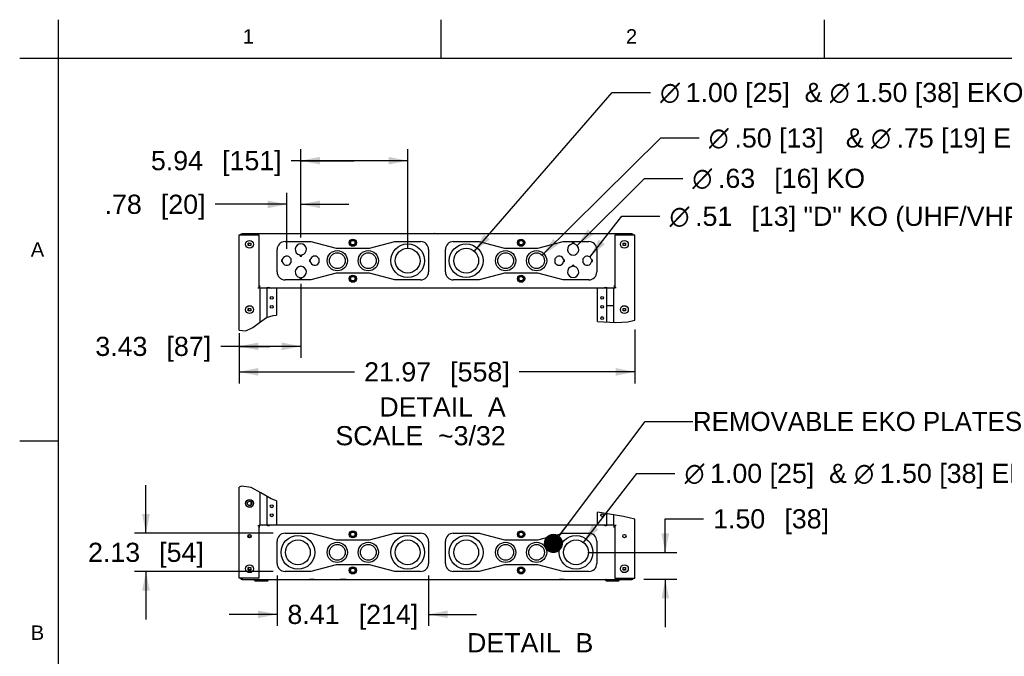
# Model space of a CAD drawing. Header units: inches. Extents: x 6 to 353, y 6 to 228.
# Tile 3 of 256: x 6 to 116, y 157 to 228. Entities that reach past the tile are written whole.
import ezdxf
from ezdxf.enums import TextEntityAlignment as Align

# ---------------------------------------------------------------- set-up
doc = ezdxf.new("R2010")
doc.units = ezdxf.units.IN
doc.header["$LTSCALE"] = 19.946667
doc.header["$MEASUREMENT"] = 0
doc.layers.get('0').update_dxf_attribs({"linetype": 'CONTINUOUS'})
doc.layers.add('03_ALL_AXES', color=7, linetype='CONTINUOUS')
doc.layers.add('09_ALL_DETAIL_ITEMS', color=7, linetype='CONTINUOUS')
doc.styles.get("Standard").update_dxf_attribs({"font": 'arial.ttf'})
doc.styles.add('TEXTSTYLE_1', font='gdt_____.ttf', dxfattribs={"width": 0.8})
doc.styles.add('TEXTSTYLE_2', font='arial.ttf')
doc.dimstyles.new('DIMSTYLE_5', dxfattribs={"dimtxt": 2.133333, "dimasz": 2.133333, "dimexe": 0.06, "dimexo": 0.0625, "dimgap": 0.05, "dimtad": 0, "dimtih": 1, "dimtoh": 1, "dimlfac": 0.49867, "dimzin": 4, "dimdsep": 46, "dimtxsty": 'Standard', "dimblk": '_FILLED', "dimblk1": '_FILLED', "dimblk2": '_FILLED', "dimcen": 0.09, "dimadec": 0, "dimazin": 0, "dimtfac": 1, "dimtofl": 0, "dimtmove": 0, "dimatfit": 3, "dimldrblk": '_FILLED', "dimfxl": 0, "dimtolj": 1, "dimtzin": 4, "dimarcsym": 0})
doc.dimstyles.new('DIMSTYLE_6', dxfattribs={"dimtxt": 2.133333, "dimasz": 2.133333, "dimexe": 0.06, "dimexo": 0.0625, "dimgap": 0.09, "dimtad": 0, "dimtih": 1, "dimtoh": 1, "dimlfac": 0.49867, "dimzin": 4, "dimdsep": 46, "dimtxsty": 'Standard', "dimblk": '_FILLED', "dimblk1": '_FILLED', "dimblk2": '_FILLED', "dimcen": 0.09, "dimadec": 0, "dimazin": 0, "dimtfac": 1, "dimtmove": 0, "dimatfit": 2, "dimldrblk": '_FILLED', "dimfxl": 0, "dimtolj": 1, "dimtzin": 4, "dimarcsym": 0})
doc.dimstyles.get("Standard").update_dxf_attribs({"dimtxt": 2.133333, "dimasz": 2.133333, "dimexe": 0.06, "dimexo": 0.0625, "dimgap": 0.09, "dimtad": 0, "dimtih": 1, "dimtoh": 1, "dimdec": 3, "dimzin": 4, "dimdsep": 46, "dimtxsty": 'Standard', "dimblk": '_FILLED', "dimblk1": '_FILLED', "dimblk2": '_FILLED', "dimcen": 0.09, "dimadec": 0, "dimazin": 0, "dimtp": 0.01, "dimtm": 0.01, "dimtfac": 1, "dimtdec": 3, "dimtofl": 0, "dimtmove": 0, "dimatfit": 3, "dimldrblk": '_FILLED', "dimfxl": 0, "dimtolj": 1, "dimtzin": 4, "dimarcsym": 0})

# ---------------------------------------------------------------- blocks, each defined once
blk = doc.blocks.new('_FILLED')
at = {"color": 0, "linetype": 'ByBlock'}
blk.add_solid([(0, 0), (-1, 0.2), (-1, -0.2)], dxfattribs=at)
blk = doc.blocks.new('*D21')
at = {"color": 7, "linetype": 'Continuous'}
for p, q in [((20.46, 171.09), (20.46, 176.43)), ((34.61, 171.09), (19.18, 171.09)), ((34.61, 166.83), (19.18, 166.83)), ((20.46, 166.83), (20.46, 161.5))]:
    blk.add_line(p, q, dxfattribs=at)
at = {"color": 7, "linetype": 'Continuous', "xscale": 2.1333333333, "yscale": 2.1333333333, "zscale": 2.1333333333}
for p, rotation in [((20.46, 171.09), 270), ((20.46, 166.83), 90)]:
    blk.add_blockref('_FILLED', p, dxfattribs=dict(at, rotation=rotation))
at = {"color": 7, "linetype": 'Continuous'}
for s, height, p in [('2.13', 2.133, (16.91, 167.9)), ('[', 2.13, (22.35, 167.9)), ('54', 2.133, (24.42, 167.9)), (']', 2.13, (26.49, 167.9))]:
    blk.add_text(s, height=height, dxfattribs=at).set_placement(p, align=Align.CENTER)
blk = doc.blocks.new('*D22')
at = {"color": 7, "linetype": 'Continuous'}
for p, q in [((35.06, 166.38), (35.06, 160.78)), ((51.92, 166.38), (51.92, 160.78)), ((35.06, 162.06), (29.73, 162.06)), ((51.92, 162.06), (57.25, 162.06))]:
    blk.add_line(p, q, dxfattribs=at)
at = {"color": 7, "linetype": 'Continuous', "xscale": 2.1333333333, "yscale": 2.1333333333, "zscale": 2.1333333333}
blk.add_blockref('_FILLED', (35.06, 162.06), dxfattribs=at)
at = {"color": 7, "linetype": 'Continuous', "xscale": 2.1333333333, "yscale": 2.1333333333, "zscale": 2.1333333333, "rotation": 180}
blk.add_blockref('_FILLED', (51.92, 162.06), dxfattribs=at)
at = {"color": 7, "linetype": 'Continuous'}
for s, height, p in [('8.41', 2.133, (39.11, 160.99)), ('[', 2.13, (44.56, 160.99)), ('214', 2.133, (47.46, 160.99)), (']', 2.13, (50.35, 160.99))]:
    blk.add_text(s, height=height, dxfattribs=at).set_placement(p, align=Align.CENTER)
blk = doc.blocks.new('*D23')
at = {"color": 7, "linetype": 'Continuous'}
for p, q in [((78.28, 168.96), (78.28, 172.7)), ((78.28, 172.7), (82.55, 172.7)), ((69.67, 168.96), (79.56, 168.96)), ((75.89, 165.96), (79.56, 165.96)), ((78.28, 165.96), (78.28, 160.62))]:
    blk.add_line(p, q, dxfattribs=at)
at = {"color": 7, "linetype": 'Continuous', "xscale": 2.1333333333, "yscale": 2.1333333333, "zscale": 2.1333333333}
for p, rotation in [((78.28, 168.96), 270), ((78.28, 165.96), 90)]:
    blk.add_blockref('_FILLED', p, dxfattribs=dict(at, rotation=rotation))
at = {"color": 7, "linetype": 'Continuous'}
for s, height, p in [('1.50', 2.133, (83.61, 171.63)), ('[', 2.13, (91.55, 171.63)), ('38', 2.133, (92.37, 171.63)), (']', 2.13, (95.69, 171.63))]:
    blk.add_text(s, height=height, dxfattribs=at).set_placement(p)
blk = doc.blocks.new('*D24')
at = {"color": 7, "linetype": 'Continuous'}
for p, q in [((69.18, 170.06), (75.1, 177.76)), ((75.1, 177.76), (79.36, 177.76))]:
    blk.add_line(p, q, dxfattribs=at)
at = {"color": 7, "linetype": 'Continuous', "xscale": 2.1333333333, "yscale": 2.1333333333, "zscale": 2.1333333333, "rotation": 232.4738574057}
blk.add_blockref('_FILLED', (69.18, 170.06), dxfattribs=at)
at = {"color": 7, "linetype": 'Continuous'}
for s, height, p in [('1.00 [25]  ', 2.1333, (83.27, 176.69)), ('& ', 2.133, (96.51, 176.69)), ('1.50 [38] EKO', 2.1333, (102.16, 176.69))]:
    blk.add_text(s, height=height, dxfattribs=at).set_placement(p)
at = {"color": 7, "linetype": 'Continuous', "style": 'TEXTSTYLE_1'}
for p in [(80.43, 176.69), (99.32, 176.69)]:
    blk.add_text('n', height=2.13, dxfattribs=at).set_placement(p)
blk = doc.blocks.new('*D25')
at = {"color": 7, "linetype": 'Continuous'}
for p, q in [((69.89, 201.84), (73.43, 206.38)), ((73.43, 206.38), (77.69, 206.38))]:
    blk.add_line(p, q, dxfattribs=at)
at = {"color": 7, "linetype": 'Continuous', "xscale": 2.1333333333, "yscale": 2.1333333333, "zscale": 2.1333333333, "rotation": 232.1228847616}
blk.add_blockref('_FILLED', (69.89, 201.84), dxfattribs=at)
at = {"color": 7, "linetype": 'Continuous'}
for s, height, p in [('.51', 2.133, (81.6, 205.31)), ('[', 2.13, (87.88, 205.31)), ('13', 2.133, (88.7, 205.31)), (']', 2.13, (92.02, 205.31)), (' "D" KO (UHF/VHF ANTENNA KO)', 2.1333, (92.84, 205.31))]:
    blk.add_text(s, height=height, dxfattribs=at).set_placement(p)
at = {"color": 7, "linetype": 'Continuous', "style": 'TEXTSTYLE_1'}
blk.add_text('n', height=2.13, dxfattribs=at).set_placement((78.76, 205.31))
blk = doc.blocks.new('*D26')
at = {"color": 7, "linetype": 'Continuous'}
for p, q in [((68.46, 203.13), (75.97, 210.6)), ((75.97, 210.6), (80.24, 210.6))]:
    blk.add_line(p, q, dxfattribs=at)
at = {"color": 7, "linetype": 'Continuous', "xscale": 2.1333333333, "yscale": 2.1333333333, "zscale": 2.1333333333, "rotation": 224.8794158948}
blk.add_blockref('_FILLED', (68.46, 203.13), dxfattribs=at)
at = {"color": 7, "linetype": 'Continuous'}
for s, height, p in [('.63', 2.133, (84.15, 209.54)), ('[', 2.13, (90.42, 209.54)), ('16', 2.133, (91.25, 209.54)), (']', 2.13, (94.56, 209.54)), (' KO', 2.133, (95.39, 209.54))]:
    blk.add_text(s, height=height, dxfattribs=at).set_placement(p)
at = {"color": 7, "linetype": 'Continuous', "style": 'TEXTSTYLE_1'}
blk.add_text('n', height=2.13, dxfattribs=at).set_placement((81.3, 209.54))
blk = doc.blocks.new('*D27')
at = {"color": 7, "linetype": 'Continuous'}
for p, q in [((64.58, 202.05), (77.8, 215.1)), ((77.8, 215.1), (82.07, 215.1))]:
    blk.add_line(p, q, dxfattribs=at)
at = {"color": 7, "linetype": 'Continuous', "xscale": 2.1333333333, "yscale": 2.1333333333, "zscale": 2.1333333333, "rotation": 224.6242633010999}
blk.add_blockref('_FILLED', (64.58, 202.05), dxfattribs=at)
at = {"color": 7, "linetype": 'Continuous'}
for s, height, p in [('.50 [13]   ', 2.1333, (85.98, 214.03)), ('& ', 2.133, (98.38, 214.03)), ('.75 [19] EKO', 2.1333, (104.03, 214.03))]:
    blk.add_text(s, height=height, dxfattribs=at).set_placement(p)
at = {"color": 7, "linetype": 'Continuous', "style": 'TEXTSTYLE_1'}
for p in [(83.13, 214.03), (101.19, 214.03)]:
    blk.add_text('n', height=2.13, dxfattribs=at).set_placement(p)
blk = doc.blocks.new('*D28')
at = {"color": 7, "linetype": 'Continuous'}
for p, q in [((57.02, 202.47), (72.38, 220.16)), ((72.38, 220.16), (76.64, 220.16))]:
    blk.add_line(p, q, dxfattribs=at)
at = {"color": 7, "linetype": 'Continuous', "xscale": 2.1333333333, "yscale": 2.1333333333, "zscale": 2.1333333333, "rotation": 229.0349949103}
blk.add_blockref('_FILLED', (57.02, 202.47), dxfattribs=at)
at = {"color": 7, "linetype": 'Continuous', "style": 'TEXTSTYLE_1'}
for p in [(77.71, 219.1), (96.6, 219.1)]:
    blk.add_text('n', height=2.13, dxfattribs=at).set_placement(p)
at = {"color": 7, "linetype": 'Continuous'}
for s, height, p in [('1.00 [25]  ', 2.1333, (80.55, 219.1)), ('& ', 2.133, (93.79, 219.1)), ('1.50 [38] EKO', 2.1333, (99.44, 219.1))]:
    blk.add_text(s, height=height, dxfattribs=at).set_placement(p)
blk = doc.blocks.new('*D29')
at = {"color": 7, "linetype": 'Continuous'}
for p, q in [((37.7, 204.02), (37.7, 213.85)), ((49.6, 202.77), (49.6, 213.85)), ((43.65, 212.57), (36.63, 212.57)), ((37.7, 212.57), (43.65, 212.57)), ((49.6, 212.57), (43.65, 212.57))]:
    blk.add_line(p, q, dxfattribs=at)
at = {"color": 7, "linetype": 'Continuous', "xscale": 2.1333333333, "yscale": 2.1333333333, "zscale": 2.1333333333, "rotation": 180}
blk.add_blockref('_FILLED', (37.7, 212.57), dxfattribs=at)
at = {"color": 7, "linetype": 'Continuous', "xscale": 2.1333333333, "yscale": 2.1333333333, "zscale": 2.1333333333}
blk.add_blockref('_FILLED', (49.6, 212.57), dxfattribs=at)
at = {"color": 7, "linetype": 'Continuous'}
for s, height, p in [('[', 2.13, (29.77, 211.51)), (']', 2.13, (35.56, 211.51)), ('5.94', 2.133, (26.81, 211.51)), ('151', 2.133, (34.74, 211.51))]:
    blk.add_text(s, height=height, dxfattribs=at).set_placement(p, align=Align.RIGHT)
blk = doc.blocks.new('*D30')
at = {"color": 7, "linetype": 'Continuous'}
for p, q in [((36.14, 202.77), (36.14, 208.99)), ((37.7, 204.02), (37.7, 208.99)), ((36.14, 207.71), (28.15, 207.71)), ((37.7, 207.71), (43.03, 207.71))]:
    blk.add_line(p, q, dxfattribs=at)
at = {"color": 7, "linetype": 'Continuous', "xscale": 2.1333333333, "yscale": 2.1333333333, "zscale": 2.1333333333}
blk.add_blockref('_FILLED', (36.14, 207.71), dxfattribs=at)
at = {"color": 7, "linetype": 'Continuous', "xscale": 2.1333333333, "yscale": 2.1333333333, "zscale": 2.1333333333, "rotation": 180}
blk.add_blockref('_FILLED', (37.7, 207.71), dxfattribs=at)
at = {"color": 7, "linetype": 'Continuous'}
for s, height, p in [('.78', 2.133, (19.99, 206.65)), ('[', 2.13, (22.95, 206.65)), ('20', 2.133, (26.26, 206.65)), (']', 2.13, (27.09, 206.65))]:
    blk.add_text(s, height=height, dxfattribs=at).set_placement(p, align=Align.RIGHT)
blk = doc.blocks.new('*D31')
at = {"color": 7, "linetype": 'Continuous'}
for p, q in [((30.83, 193.38), (30.83, 187.78)), ((74.89, 193.79), (74.89, 187.78)), ((30.83, 189.06), (43.69, 189.06)), ((74.89, 189.06), (62.03, 189.06))]:
    blk.add_line(p, q, dxfattribs=at)
at = {"color": 7, "linetype": 'Continuous', "xscale": 2.1333333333, "yscale": 2.1333333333, "zscale": 2.1333333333, "rotation": 180}
blk.add_blockref('_FILLED', (30.83, 189.06), dxfattribs=at)
at = {"color": 7, "linetype": 'Continuous', "xscale": 2.1333333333, "yscale": 2.1333333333, "zscale": 2.1333333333}
blk.add_blockref('_FILLED', (74.89, 189.06), dxfattribs=at)
at = {"color": 7, "linetype": 'Continuous'}
for s, height, p in [('21.97', 2.133, (48.48, 187.99)), ('[', 2.13, (54.75, 187.99)), ('558', 2.133, (57.65, 187.99)), (']', 2.13, (60.55, 187.99))]:
    blk.add_text(s, height=height, dxfattribs=at).set_placement(p, align=Align.CENTER)
blk = doc.blocks.new('*D32')
at = {"color": 7, "linetype": 'Continuous'}
for p, q in [((37.7, 198.85), (37.7, 190.62)), ((30.83, 193.38), (30.83, 190.62)), ((34.26, 191.9), (28.79, 191.9)), ((30.83, 191.9), (34.26, 191.9)), ((37.7, 191.9), (34.26, 191.9))]:
    blk.add_line(p, q, dxfattribs=at)
at = {"color": 7, "linetype": 'Continuous', "xscale": 2.1333333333, "yscale": 2.1333333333, "zscale": 2.1333333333, "rotation": 180}
blk.add_blockref('_FILLED', (30.83, 191.9), dxfattribs=at)
at = {"color": 7, "linetype": 'Continuous', "xscale": 2.1333333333, "yscale": 2.1333333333, "zscale": 2.1333333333}
blk.add_blockref('_FILLED', (37.7, 191.9), dxfattribs=at)
at = {"color": 7, "linetype": 'Continuous'}
for s, height, p in [('3.43', 2.133, (20.62, 190.83)), ('[', 2.13, (23.58, 190.83)), ('87', 2.133, (26.89, 190.83)), (']', 2.13, (27.72, 190.83))]:
    blk.add_text(s, height=height, dxfattribs=at).set_placement(p, align=Align.RIGHT)

msp = doc.modelspace()

# ---------------------------------------------------------------- linework, layer by layer
at = {"color": 7, "linetype": 'Continuous'}
for p, q in [((10.6667, 228.2667), (10.6667, 10.6667)), ((53.3333, 224), (53.3333, 228.2667)), ((96, 224), (96, 228.2667)), ((6.4, 224), (352, 224)), ((30.8264, 193.7153), (30.8264, 204.3213)), ((30.8264, 204.3213), (33.0363, 204.3213)), ((31.1613, 204.3213), (31.1613, 204.4416)), ((74.5567, 204.4416), (31.1613, 204.4416)), ((33.0363, 204.3213), (33.0363, 198.4296)), ((72.6817, 204.3213), (74.8916, 204.3213)), ((72.6817, 204.3213), (72.6817, 198.4296)), ((74.5567, 204.3213), (74.5567, 204.4416)), ((74.8916, 194.8221), (74.8916, 204.3213)), ((31.8481, 203.1131), (31.8481, 203.3998)), ((31.8581, 203.3898), (31.8481, 203.3998)), ((31.8481, 203.3998), (32.1349, 203.3998)), ((31.8581, 203.1231), (31.8481, 203.1131)), ((32.1349, 203.1131), (31.8481, 203.1131)), ((31.8581, 203.1231), (31.8581, 203.3898)), ((31.8581, 203.3898), (32.1248, 203.3898)), ((32.1248, 203.1231), (31.8581, 203.1231)), ((32.1248, 203.3898), (32.1349, 203.3998)), ((32.1248, 203.3898), (32.1248, 203.1231)), ((32.1248, 203.1231), (32.1349, 203.1131)), ((32.1349, 203.3998), (32.1349, 203.1131)), ((73.5831, 203.3998), (73.8699, 203.3998)), ((73.5931, 203.3898), (73.5831, 203.3998)), ((73.5831, 203.1131), (73.5831, 203.3998)), ((73.5931, 203.1231), (73.5831, 203.1131)), ((73.8699, 203.1131), (73.5831, 203.1131)), ((73.5931, 203.3898), (73.8598, 203.3898)), ((73.5931, 203.1231), (73.5931, 203.3898)), ((73.8598, 203.1231), (73.5931, 203.1231)), ((73.8598, 203.3898), (73.8699, 203.3998)), ((73.8598, 203.3898), (73.8598, 203.1231)), ((73.8598, 203.1231), (73.8699, 203.1131)), ((73.8699, 203.3998), (73.8699, 203.1131)), ((32.8979, 198.4296), (33.0363, 198.4296)), ((33.0363, 198.5459), (33.1125, 198.5459)), ((33.1566, 198.4296), (33.0569, 198.4296)), ((33.1125, 198.6843), (33.1125, 198.4296)), ((33.1566, 194.6031), (33.1566, 198.4296)), ((33.9407, 195.1234), (33.9407, 198.4296)), ((72.5614, 198.4296), (72.6611, 198.4296)), ((72.5614, 194.5557), (72.5614, 198.4296)), ((72.6055, 198.6843), (72.6055, 198.4296)), ((72.6055, 198.5459), (72.6817, 198.5459)), ((72.8201, 198.4296), (72.6817, 198.4296)), ((33.1566, 198.4256), (33.926, 198.4256)), ((34.2418, 198.4256), (71.4762, 198.4256)), ((34.9935, 198.4256), (34.9935, 195.3789)), ((70.7245, 194.6505), (70.7245, 198.4256)), ((71.7773, 194.5962), (71.7773, 198.4256)), ((71.7919, 198.4256), (72.5614, 198.4256)), ((72.5293, 198.4256), (72.5293, 196.4243)), ((72.5293, 196.4243), (71.7773, 196.4243)), ((31.8481, 195.8438), (31.8481, 196.1305)), ((31.8581, 196.1205), (31.8481, 196.1305)), ((31.8481, 196.1305), (32.1349, 196.1305)), ((31.8581, 195.8538), (31.8481, 195.8438)), ((32.1349, 195.8438), (31.8481, 195.8438)), ((31.8581, 195.8538), (31.8581, 196.1205)), ((31.8581, 196.1205), (32.1248, 196.1205)), ((32.1248, 195.8538), (31.8581, 195.8538)), ((32.1248, 196.1205), (32.1349, 196.1305)), ((32.1248, 196.1205), (32.1248, 195.8538)), ((32.1248, 195.8538), (32.1349, 195.8438)), ((32.1349, 196.1305), (32.1349, 195.8438)), ((33.8819, 195.1042), (34.6321, 195.349)), ((34.6321, 195.349), (34.9935, 195.3789)), ((73.5831, 196.1305), (73.8699, 196.1305)), ((73.5931, 196.1205), (73.5831, 196.1305)), ((73.5831, 195.8438), (73.5831, 196.1305)), ((73.5931, 195.8538), (73.5831, 195.8438)), ((73.8699, 195.8438), (73.5831, 195.8438)), ((73.5931, 196.1205), (73.8598, 196.1205)), ((73.5931, 195.8538), (73.5931, 196.1205)), ((73.8598, 195.8538), (73.5931, 195.8538)), ((73.8598, 196.1205), (73.8699, 196.1305)), ((73.8598, 196.1205), (73.8598, 195.8538)), ((73.8598, 195.8538), (73.8699, 195.8438)), ((73.8699, 196.1305), (73.8699, 195.8438)), ((32.3675, 193.9857), (33.1098, 194.5708)), ((33.1098, 194.5708), (33.8819, 195.1042)), ((70.7245, 194.6505), (72.779, 194.5445)), ((72.779, 194.5445), (74.1207, 194.6372)), ((74.1207, 194.6372), (74.8916, 194.8221)), ((30.8264, 193.7153), (31.5733, 193.635)), ((31.5733, 193.635), (32.3675, 193.9857)), ((10.6667, 181.3333), (6.4, 181.3333)), ((31.095, 176.328), (30.8264, 176.206)), ((30.8264, 166.0759), (30.8264, 176.206)), ((32.1733, 176.1792), (31.095, 176.328)), ((33.2672, 175.5994), (32.1733, 176.1792)), ((33.1566, 171.9676), (33.1566, 175.658)), ((34.3831, 174.9288), (33.2672, 175.5994)), ((32.174, 174.2625), (32.174, 174.5576)), ((33.9407, 171.9676), (33.9407, 175.1947)), ((34.9935, 174.7064), (34.3831, 174.9288)), ((34.9935, 174.7064), (34.9935, 171.9716)), ((73.63, 172.9699), (70.7245, 173.442)), ((70.7245, 171.9716), (70.7245, 173.442)), ((71.7773, 171.9716), (71.7773, 173.271)), ((72.5293, 173.1488), (72.5293, 171.9716)), ((72.5614, 171.9676), (72.5614, 173.1436)), ((74.8916, 172.6555), (73.63, 172.9699)), ((74.8916, 166.0759), (74.8916, 172.6555)), ((32.8979, 171.9676), (33.0363, 171.9676)), ((33.0363, 171.9676), (33.0363, 166.0759)), ((33.1125, 171.8513), (33.0363, 171.8513)), ((33.1566, 171.9676), (33.0569, 171.9676)), ((33.1125, 171.7129), (33.1125, 171.9676)), ((33.926, 171.9716), (33.1566, 171.9716)), ((71.4762, 171.9716), (34.2418, 171.9716)), ((72.5614, 171.9716), (71.7919, 171.9716)), ((72.5614, 171.9676), (72.6611, 171.9676)), ((72.6055, 171.7129), (72.6055, 171.9676)), ((72.6817, 171.8513), (72.6055, 171.8513)), ((72.8201, 171.9676), (72.6817, 171.9676)), ((72.6817, 171.9676), (72.6817, 166.0759)), ((31.8481, 170.632), (31.8481, 170.9188)), ((31.8481, 170.9188), (32.1349, 170.9188)), ((32.1349, 170.632), (31.8481, 170.632)), ((31.8581, 170.6513), (31.8581, 170.8996)), ((31.8673, 170.9088), (32.1156, 170.9088)), ((32.1156, 170.6421), (31.8673, 170.6421)), ((32.1248, 170.8996), (32.1248, 170.6513)), ((32.1349, 170.9188), (32.1349, 170.632)), ((31.8481, 166.9974), (31.8481, 167.2841)), ((31.8581, 167.2741), (31.8481, 167.2841)), ((31.8481, 167.2841), (32.1349, 167.2841)), ((31.8581, 167.0074), (31.8481, 166.9974)), ((32.1349, 166.9974), (31.8481, 166.9974)), ((31.8581, 167.0074), (31.8581, 167.2741)), ((31.8581, 167.2741), (32.1248, 167.2741)), ((32.1248, 167.0074), (31.8581, 167.0074)), ((32.1248, 167.2741), (32.1349, 167.2841)), ((32.1248, 167.2741), (32.1248, 167.0074)), ((32.1248, 167.0074), (32.1349, 166.9974)), ((32.1349, 167.2841), (32.1349, 166.9974)), ((73.5831, 167.2841), (73.8699, 167.2841)), ((73.5931, 167.2741), (73.5831, 167.2841)), ((73.5831, 166.9974), (73.5831, 167.2841)), ((73.5931, 167.0074), (73.5831, 166.9974)), ((73.8699, 166.9974), (73.5831, 166.9974)), ((73.5931, 167.2741), (73.8598, 167.2741)), ((73.5931, 167.0074), (73.5931, 167.2741)), ((73.8598, 167.0074), (73.5931, 167.0074)), ((73.8598, 167.2741), (73.8699, 167.2841)), ((73.8598, 167.2741), (73.8598, 167.0074)), ((73.8598, 167.0074), (73.8699, 166.9974)), ((73.8699, 167.2841), (73.8699, 166.9974)), ((33.0363, 166.0759), (30.8264, 166.0759)), ((31.1613, 166.0759), (31.1613, 165.9556)), ((31.1613, 165.9556), (74.5567, 165.9556)), ((32.555, 165.8433), (32.555, 165.9115)), ((32.5991, 165.7992), (34.0149, 165.7992)), ((34.059, 165.8433), (34.059, 165.9115)), ((71.659, 165.8433), (71.659, 165.9115)), ((71.7031, 165.7992), (73.1189, 165.7992)), ((72.6817, 166.0759), (74.8916, 166.0759)), ((73.163, 165.8433), (73.163, 165.9115)), ((74.5567, 166.0759), (74.5567, 165.9556))]:
    msp.add_line(p, q, dxfattribs=at)
for points in [[(34.2418, 198.4256), (34.1658, 198.4307), (34.0839, 198.4347), (34.002, 198.4307), (33.926, 198.4256)], [(71.7919, 198.4256), (71.716, 198.4307), (71.6341, 198.4347), (71.5522, 198.4307), (71.4762, 198.4256)], [(33.926, 171.9716), (34.002, 171.9665), (34.0839, 171.9626), (34.1658, 171.9665), (34.2418, 171.9716)], [(71.4762, 171.9716), (71.5522, 171.9665), (71.6341, 171.9626), (71.716, 171.9665), (71.7919, 171.9716)]]:
    msp.add_lwpolyline(points, dxfattribs=at)
for centre, radius in [((43.4901, 203.439), 0.4011), ((62.2279, 203.439), 0.4011), ((73.7265, 203.2565), 0.4382), ((43.4901, 199.4283), 0.4011), ((62.2279, 199.4283), 0.4011), ((73.7265, 195.9871), 0.4382), ((43.4901, 170.9689), 0.4011), ((62.2279, 170.9689), 0.4011), ((73.7265, 170.7754), 0.1885), ((43.4901, 166.9583), 0.4011), ((62.2279, 166.9583), 0.4011), ((73.7265, 167.1407), 0.4382)]:
    msp.add_circle(centre, radius, dxfattribs=at)
for centre, radius, start, end in [((31.1793, 204.1829), 0.2587, 95.274203, 147.052852), ((74.5386, 204.1829), 0.2587, 32.947148, 84.725797), ((31.1793, 166.2143), 0.2587, 212.947148, 264.725797), ((32.5991, 165.9115), 0.0441, 90, 180), ((32.5991, 165.8433), 0.0441, 180, 270), ((34.0149, 165.9115), 0.0441, 0, 90), ((34.0149, 165.8433), 0.0441, 270, 360), ((71.7031, 165.9115), 0.0441, 90, 180), ((71.7031, 165.8433), 0.0441, 180, 270), ((73.1189, 165.9115), 0.0441, 0, 90), ((73.1189, 165.8433), 0.0441, 270, 360), ((74.5386, 166.2143), 0.2587, 275.274203, 327.052852)]:
    msp.add_arc(centre, radius, start, end, dxfattribs=at)
at = {"layer": '03_ALL_AXES', "color": 7, "linetype": 'Continuous'}
for p, q in [((52.6173, 204.4717), (53.1006, 204.4717)), ((35.94, 203.5643), (38.8217, 203.5643)), ((38.8217, 203.5643), (41.6231, 202.8136)), ((41.6231, 202.8136), (45.357, 202.8136)), ((43.1802, 203.6178), (43.4901, 203.7967)), ((43.1802, 203.2601), (43.1802, 203.6178)), ((43.4901, 203.0812), (43.1802, 203.2601)), ((43.4901, 203.7967), (43.7999, 203.6178)), ((43.7999, 203.2601), (43.4901, 203.0812)), ((43.7999, 203.6178), (43.7999, 203.2601)), ((45.357, 202.8136), (48.1585, 203.5643)), ((48.1585, 203.5643), (51.0401, 203.5643)), ((54.6778, 203.5643), (57.5595, 203.5643)), ((57.5595, 203.5643), (60.3609, 202.8136)), ((60.3609, 202.8136), (64.0949, 202.8136)), ((61.9181, 203.6178), (62.2279, 203.7967)), ((61.9181, 203.2601), (61.9181, 203.6178)), ((62.2279, 203.0812), (61.9181, 203.2601)), ((62.2279, 203.7967), (62.5377, 203.6178)), ((62.5377, 203.2601), (62.2279, 203.0812)), ((62.5377, 203.6178), (62.5377, 203.2601)), ((64.0949, 202.8136), (66.8963, 203.5643)), ((66.8963, 203.5643), (69.778, 203.5643)), ((35.0617, 200.1813), (35.0617, 202.6859)), ((39.6363, 201.7688), (39.7, 201.6775)), ((51.9185, 202.6859), (51.9185, 200.1813)), ((53.7995, 200.1813), (53.7995, 202.6859)), ((70.6563, 202.6859), (70.6563, 200.1813)), ((36.5857, 201.6775), (36.5857, 201.1898)), ((39.7, 201.6775), (39.7, 201.1898)), ((66.018, 201.1898), (66.018, 201.6775)), ((66.0816, 201.0984), (66.018, 201.1898)), ((69.1323, 201.1898), (69.1323, 201.6775)), ((41.6231, 200.0536), (38.8217, 199.303)), ((45.357, 200.0536), (41.6231, 200.0536)), ((43.1802, 199.6072), (43.4901, 199.786)), ((43.1802, 199.2494), (43.1802, 199.6072)), ((43.4901, 199.786), (43.7999, 199.6072)), ((43.7999, 199.6072), (43.7999, 199.2494)), ((48.1585, 199.303), (45.357, 200.0536)), ((60.3609, 200.0536), (57.5595, 199.303)), ((64.0949, 200.0536), (60.3609, 200.0536)), ((61.9181, 199.6072), (62.2279, 199.786)), ((61.9181, 199.2494), (61.9181, 199.6072)), ((62.2279, 199.786), (62.5377, 199.6072)), ((62.5377, 199.6072), (62.5377, 199.2494)), ((66.8963, 199.303), (64.0949, 200.0536)), ((38.8217, 199.303), (35.94, 199.303)), ((43.4901, 199.0705), (43.1802, 199.2494)), ((43.7999, 199.2494), (43.4901, 199.0705)), ((51.0401, 199.303), (48.1585, 199.303)), ((57.5595, 199.303), (54.6778, 199.303)), ((62.2279, 199.0705), (61.9181, 199.2494)), ((62.5377, 199.2494), (62.2279, 199.0705)), ((69.778, 199.303), (66.8963, 199.303)), ((33.926, 198.4256), (34.2418, 198.4256)), ((71.4762, 198.4256), (71.7919, 198.4256)), ((34.2418, 171.9716), (33.926, 171.9716)), ((35.94, 171.0943), (38.8217, 171.0943)), ((38.8217, 171.0943), (41.6231, 170.3436)), ((43.1802, 171.1478), (43.4901, 171.3267)), ((43.1802, 170.7901), (43.1802, 171.1478)), ((43.4901, 171.3267), (43.7999, 171.1478)), ((43.7999, 171.1478), (43.7999, 170.7901)), ((45.357, 170.3436), (48.1585, 171.0943)), ((48.1585, 171.0943), (51.0401, 171.0943)), ((54.6778, 171.0943), (57.5595, 171.0943)), ((57.5595, 171.0943), (60.3609, 170.3436)), ((61.9181, 171.1478), (62.2279, 171.3267)), ((61.9181, 170.7901), (61.9181, 171.1478)), ((62.2279, 171.3267), (62.5377, 171.1478)), ((62.5377, 171.1478), (62.5377, 170.7901)), ((64.0949, 170.3436), (66.8963, 171.0943)), ((66.8963, 171.0943), (69.778, 171.0943)), ((71.7919, 171.9716), (71.4762, 171.9716)), ((35.0617, 167.7113), (35.0617, 170.2159)), ((41.6231, 170.3436), (45.357, 170.3436)), ((43.4901, 170.6112), (43.1802, 170.7901)), ((43.7999, 170.7901), (43.4901, 170.6112)), ((51.9185, 170.2159), (51.9185, 167.7113)), ((53.7995, 167.7113), (53.7995, 170.2159)), ((60.3609, 170.3436), (64.0949, 170.3436)), ((62.2279, 170.6112), (61.9181, 170.7901)), ((62.5377, 170.7901), (62.2279, 170.6112)), ((70.6563, 170.2159), (70.6563, 167.7113)), ((38.8217, 166.8329), (35.94, 166.8329)), ((41.6231, 167.5836), (38.8217, 166.8329)), ((45.357, 167.5836), (41.6231, 167.5836)), ((43.1802, 167.1371), (43.4901, 167.316)), ((43.1802, 166.7794), (43.1802, 167.1371)), ((43.4901, 166.6005), (43.1802, 166.7794)), ((43.4901, 167.316), (43.7999, 167.1371)), ((43.7999, 166.7794), (43.4901, 166.6005)), ((43.7999, 167.1371), (43.7999, 166.7794)), ((48.1585, 166.8329), (45.357, 167.5836)), ((51.0401, 166.8329), (48.1585, 166.8329)), ((57.5595, 166.8329), (54.6778, 166.8329)), ((60.3609, 167.5836), (57.5595, 166.8329)), ((64.0949, 167.5836), (60.3609, 167.5836)), ((61.9181, 167.1371), (62.2279, 167.316)), ((61.9181, 166.7794), (61.9181, 167.1371)), ((62.2279, 166.6005), (61.9181, 166.7794)), ((62.2279, 167.316), (62.5377, 167.1371)), ((62.5377, 166.7794), (62.2279, 166.6005)), ((62.5377, 167.1371), (62.5377, 166.7794)), ((66.8963, 166.8329), (64.0949, 167.5836)), ((69.778, 166.8329), (66.8963, 166.8329)), ((39.1836, 165.9255), (38.7003, 165.9255)), ((42.7341, 165.9255), (42.0883, 165.9255)), ((67.0176, 165.9255), (66.5344, 165.9255))]:
    msp.add_line(p, q, dxfattribs=at)
for points in [[(67.9423, 203.3087), (67.927, 203.3066), (67.9114, 203.3041), (67.8956, 203.3011)], [(68.145, 203.3011), (68.1292, 203.3041), (68.1137, 203.3066), (68.0984, 203.3087)], [(37.573, 202.0728), (37.5887, 202.0698), (37.6043, 202.0673), (37.6196, 202.0652)], [(37.7757, 202.0652), (37.791, 202.0673), (37.8066, 202.0698), (37.8224, 202.0728)], [(38.7522, 201.5275), (38.7503, 201.5167), (38.7486, 201.5061), (38.7472, 201.4957)], [(38.7472, 201.3716), (38.7486, 201.3611), (38.7503, 201.3505), (38.7522, 201.3398)], [(66.9707, 201.4957), (66.9693, 201.5061), (66.9677, 201.5167), (66.9658, 201.5275)], [(66.9658, 201.3398), (66.9677, 201.3505), (66.9693, 201.3611), (66.9707, 201.3716)], [(67.9423, 200.8021), (67.927, 200.8), (67.9114, 200.7974), (67.8956, 200.7944)], [(68.145, 200.7944), (68.1292, 200.7974), (68.1137, 200.8), (68.0984, 200.8021)], [(37.573, 199.5662), (37.5887, 199.5632), (37.6043, 199.5606), (37.6196, 199.5585)], [(37.7757, 199.5585), (37.791, 199.5606), (37.8066, 199.5632), (37.8224, 199.5662)]]:
    msp.add_lwpolyline(points, dxfattribs=at)
for centre, radius in [((31.9915, 203.2565), 0.4382), ((43.4901, 203.439), 0.3088), ((43.4901, 203.439), 0.2497), ((49.6023, 201.4336), 1.88), ((56.1156, 201.4336), 1.88), ((62.2279, 203.439), 0.3088), ((62.2279, 203.439), 0.2497), ((41.7655, 201.4336), 1.128), ((41.7655, 201.4336), 0.8773), ((45.2147, 201.4336), 1.128), ((45.2147, 201.4336), 0.8773), ((49.6023, 201.4336), 1.3787), ((56.1156, 201.4336), 1.3787), ((60.5033, 201.4336), 1.128), ((60.5033, 201.4336), 0.8773), ((63.9525, 201.4336), 1.128), ((63.9525, 201.4336), 0.8773), ((43.4901, 199.4283), 0.3088), ((43.4901, 199.4283), 0.2497), ((62.2279, 199.4283), 0.3088), ((62.2279, 199.4283), 0.2497), ((34.4621, 197.3026), 0.1624), ((71.2559, 197.3026), 0.1624), ((31.9915, 195.9871), 0.4382), ((34.4621, 196.3), 0.1624), ((71.2559, 196.3), 0.1624), ((71.2559, 195.0466), 0.1624), ((31.9915, 174.4101), 0.4382), ((31.9915, 174.4101), 0.4171), ((31.9915, 174.4101), 0.2366), ((34.4621, 174.0972), 0.1624), ((34.4621, 173.0946), 0.1624), ((71.2559, 173.0946), 0.1624), ((43.4901, 170.9689), 0.3088), ((43.4901, 170.9689), 0.2497), ((62.2279, 170.9689), 0.3088), ((62.2279, 170.9689), 0.2497), ((31.9915, 170.7754), 0.1885), ((37.3778, 168.9636), 1.88), ((37.3778, 168.9636), 1.3787), ((41.7655, 168.9636), 1.128), ((45.2147, 168.9636), 1.128), ((49.6023, 168.9636), 1.88), ((49.6023, 168.9636), 1.3787), ((56.1156, 168.9636), 1.88), ((56.1156, 168.9636), 1.3787), ((60.5033, 168.9636), 1.128), ((63.9525, 168.9636), 1.128), ((68.3402, 168.9636), 1.88), ((68.3402, 168.9636), 1.3787), ((41.7655, 168.9636), 0.8773), ((45.2147, 168.9636), 0.8773), ((60.5033, 168.9636), 0.8773), ((63.9525, 168.9636), 0.8773), ((31.9915, 167.1407), 0.4382), ((43.4901, 166.9583), 0.3088), ((43.4901, 166.9583), 0.2497), ((62.2279, 166.9583), 0.3088), ((62.2279, 166.9583), 0.2497)]:
    msp.add_circle(centre, radius, dxfattribs=at)
for centre, radius, start, end in [((52.6173, 204.4567), 0.015, 90, 270), ((53.1006, 204.4567), 0.015, 270, 90), ((35.94, 202.6859), 0.8783, 90, 180), ((37.6977, 202.687), 0.6267, 281.478341, 258.521659), ((51.0401, 202.6859), 0.8783, 0, 90), ((54.6778, 202.6859), 0.8783, 90, 180), ((68.0203, 202.687), 0.6267, 101.478341, 78.521659), ((68.0203, 203.3136), 0.1253, 354.26083, 185.73917), ((68.0203, 203.3136), 0.0782, 356.422419, 183.577581), ((69.778, 202.6859), 0.8783, 0, 90), ((36.1385, 201.4336), 0.5094, 28.603617, 173.002861), ((37.6977, 202.0603), 0.1253, 174.26083, 5.73917), ((37.6977, 202.0603), 0.0782, 176.422419, 3.577581), ((39.2528, 201.4336), 0.5094, 41.151556, 169.382841), ((66.4652, 201.4336), 0.5094, 10.617159, 151.396383), ((69.5795, 201.4336), 0.5094, 6.997139, 151.396383), ((35.6292, 201.4336), 0.0943, 84.691421, 275.308579), ((35.6292, 201.4336), 0.0622, 86.50143, 273.49857), ((36.1385, 201.4336), 0.5094, 186.997139, 331.396383), ((37.6977, 200.1803), 0.6267, 281.478341, 258.521659), ((38.7434, 201.4336), 0.0943, 84.691421, 275.308579), ((38.7434, 201.4336), 0.0622, 86.50143, 273.49857), ((39.2528, 201.4336), 0.5094, 190.617159, 331.396383), ((66.4652, 201.4336), 0.5094, 221.151556, 349.382841), ((66.9745, 201.4336), 0.0943, 264.691421, 95.308579), ((66.9745, 201.4336), 0.0622, 266.50143, 93.49857), ((68.0203, 200.1803), 0.6267, 101.478341, 78.521659), ((68.0203, 200.807), 0.1253, 354.26083, 185.73917), ((68.0203, 200.807), 0.0782, 356.422419, 183.577581), ((69.5795, 201.4336), 0.5094, 208.603617, 353.002861), ((70.0888, 201.4336), 0.0943, 264.691421, 95.308579), ((70.0888, 201.4336), 0.0622, 266.50143, 93.49857), ((35.94, 200.1813), 0.8783, 180, 270), ((37.6977, 199.5536), 0.1253, 174.26083, 5.73917), ((37.6977, 199.5536), 0.0782, 176.422419, 3.577581), ((51.0401, 200.1813), 0.8783, 270, 360), ((54.6778, 200.1813), 0.8783, 180, 270), ((69.778, 200.1813), 0.8783, 270, 360), ((34.4621, 198.556), 0.1624, 234.920484, 305.079516), ((71.2559, 198.556), 0.1624, 234.920484, 300), ((34.4621, 171.8412), 0.1624, 54.920484, 120), ((35.94, 170.2159), 0.8783, 90, 180), ((51.0401, 170.2159), 0.8783, 0, 90), ((54.6778, 170.2159), 0.8783, 90, 180), ((69.778, 170.2159), 0.8783, 0, 90), ((71.2559, 171.8412), 0.1624, 54.920484, 125.079516), ((35.94, 167.7113), 0.8783, 180, 270), ((51.0401, 167.7113), 0.8783, 270, 360), ((54.6778, 167.7113), 0.8783, 180, 270), ((69.778, 167.7113), 0.8783, 270, 360), ((38.7003, 165.9406), 0.015, 90, 270), ((39.1836, 165.9406), 0.015, 270, 90), ((42.0883, 165.9406), 0.015, 90, 270), ((42.7341, 165.9406), 0.015, 270, 90), ((66.5344, 165.9406), 0.015, 90, 270), ((67.0176, 165.9406), 0.015, 270, 90)]:
    msp.add_arc(centre, radius, start, end, dxfattribs=at)

# ---------------------------------------------------------------- texts
at = {"color": 7, "linetype": 'Continuous', "style": 'TEXTSTYLE_2'}
for s, p in [('1', (31.8562, 225.6089)), ('2', (74.5229, 225.6089)), ('A', (8.3833, 201.8885)), ('B', (8.3833, 159.2218))]:
    msp.add_text(s, height=1.6, dxfattribs=at).set_placement(p, align=Align.CENTER)
at = {"layer": '09_ALL_DETAIL_ITEMS', "color": 7, "linetype": 'Continuous'}
for s, height, p in [('DETAIL  ', 2.13333, (58.5311, 184.0844)), ('A', 2.1333, (60.5138, 184.0844)), ('~3/32', 2.13333, (60.5138, 180.8844)), ('SCALE  ', 2.13333, (52.9797, 180.8844))]:
    msp.add_text(s, height=height, dxfattribs=at).set_placement(p, align=Align.RIGHT)
msp.add_text('REMOVABLE EKO PLATES', height=2.133333, dxfattribs=at).set_placement((81.3577, 182.4736))
for s, height, p in [('DETAIL  ', 2.13333, (62.2514, 157.8337)), ('B', 2.1333, (69.274, 157.8337))]:
    msp.add_text(s, height=height, dxfattribs=at).set_placement(p, align=Align.CENTER)

# ---------------------------------------------------------------- dimensions: what is measured, and where the dimension line sits
at = {"color": 7, "linetype": 'Continuous'}
for p1, p2, text, picture, middle in [((57.0195, 202.4747), (55.2118, 200.3926), '%%c1.00 [25]  & %%c1.50 [38] EKO', '*D28', (97.922, 220.1623)), ((64.5769, 202.0499), (63.3281, 200.8173), '%%c.50 [13]   & %%c.75 [19] EKO', '*D27', (102.0994, 215.0994)), ((68.46436, 203.12914), (67.57626, 202.24476), '%%c<> KO', '*D26', (90.90723, 210.60449)), ((69.8922, 201.8357), (69.2667, 201.0316), '%%c<> "D" KO (UHF/VHF ANTENNA KO)\\P ', '*D25', (108.8315, 206.3795)), ((69.1799, 170.057), (67.5004, 167.8702), '%%c1.00 [25]  & %%c1.50 [38] EKO', '*D24', (100.6411, 177.7588))]:
    dim = msp.add_diameter_dim_2p(p1=p1, p2=p2, text=text, dimstyle='DIMSTYLE_6', override={"dimpost": '<>'}, dxfattribs=at)
    dim.commit()
    dim.dimension.update_dxf_attribs({"geometry": picture, "text_midpoint": middle, "dimtype": 163})
for base, p1, p2, angle, picture, middle in [((37.6977, 212.5718), (49.6023, 202.7045), (37.6977, 203.9578), 180, '*D29', (28.288, 212.5718)), ((20.4586, 166.8329), (34.6692, 171.0943), (34.6692, 166.8329), 270, '*D21', (20.4586, 168.9636)), ((78.2815, 168.9636), (75.8275, 165.9556), (69.611, 168.9636), 90, '*D23', (90.0624, 172.697))]:
    dim = msp.add_linear_dim(base=base, p1=p1, p2=p2, angle=angle, dimstyle='DIMSTYLE_5', dxfattribs=at)
    dim.commit()
    dim.dimension.update_dxf_attribs({"geometry": picture, "text_midpoint": middle, "dimtype": 160})
for base, p1, p2, picture, middle in [((37.6977, 207.7142), (36.1385, 202.7045), (37.6977, 203.9578), '*D30', (21.4674, 207.7142)), ((37.6977, 191.8974), (30.8264, 193.4398), (37.6977, 198.9095), '*D32', (21.271, 191.8974)), ((74.8916, 189.0571), (30.8264, 193.4398), (74.8916, 193.8536), '*D31', (52.859, 189.0571)), ((51.9185, 162.0582), (35.0617, 166.4404), (51.9185, 166.4404), '*D22', (43.4901, 162.0582))]:
    dim = msp.add_linear_dim(base=base, p1=p1, p2=p2, dimstyle='DIMSTYLE_5', dxfattribs=at)
    dim.commit()
    dim.dimension.update_dxf_attribs({"geometry": picture, "text_midpoint": middle, "dimtype": 160})

# ---------------------------------------------------------------- leaders
at = {"layer": '09_ALL_DETAIL_ITEMS', "color": 7, "linetype": 'Continuous'}
msp.add_leader([(65.8213, 169.9588), (76.0243, 183.5403), (81.3577, 183.5403)], dimstyle='Standard', override={"dimtad": 0, "dimldrblk": 'DOT'}, dxfattribs=at)

doc.saveas('drawing.dxf')
